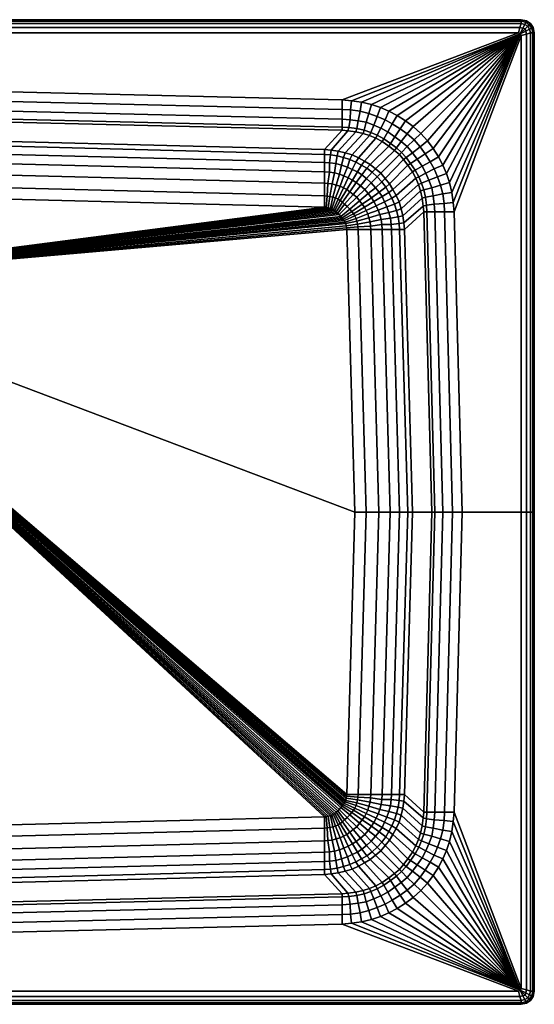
# Model space of a CAD drawing. Extents: x 0 to 800, y 0 to 750.
# Tile 2 of 2: x 408 to 800, y 0 to 750. Entities that reach past the tile are written whole.
import ezdxf

# ---------------------------------------------------------------- set-up
doc = ezdxf.new("R2010")
doc.units = 0
doc.header["$MEASUREMENT"] = 0
doc.layers.add('OBJEKTINTWEISS', color=252, linetype='CONTINUOUS')

msp = doc.modelspace()

# ---------------------------------------------------------------- meshes
at = {"layer": 'OBJEKTINTWEISS'}
mesh = msp.add_polyface(dxfattribs=at)
corners = [(645.269, 650.668, 130), (650.501, 649.853, 130), (664.095, 664.487, 225), (658.007, 665.365, 225), (640.119, 651.096, 130), (653.534, 665.731, 225), (400, 657.194, 130), (400, 671.829, 225), (400, 621.827, 91), (640.119, 615.73, 91), (640.119, 625.486, 93), (400, 631.584, 93), (640.119, 634.023, 97), (400, 640.121, 97), (640.119, 641.34, 104), (400, 647.438, 104), (640.119, 647.438, 116), (400, 653.536, 116), (649.89, 646.255, 116), (654.715, 645.101, 116), (655.938, 648.495, 130), (644.793, 647.002, 116), (643.984, 633.736, 97), (644.114, 640.96, 104), (642.829, 625.23, 93), (649.081, 624.008, 93), (652.003, 623.125, 93), (654.993, 630.953, 97), (651.528, 632.243, 97), (646.023, 624.891, 93), (647.79, 633.261, 97), (654.754, 621.827, 93), (658.255, 629.595, 97), (648.802, 640.349, 104), (653.023, 639.12, 104), (657.576, 637.694, 104), (659.472, 643.471, 116), (653.534, 668.17, 231), (400, 674.268, 231), (653.534, 674.268, 236), (400, 680.365, 236), (653.534, 681.585, 239), (400, 687.683, 239), (653.534, 688.902, 240), (400, 695, 240), (400, 750, 211), (790, 750, 211), (790, 747, 208), (400, 747, 208), (400, 750, 230), (790, 750, 230), (400, 749, 234), (790, 749, 234), (400, 747, 237), (790, 747, 237), (400, 744, 239), (789, 744, 239), (400, 740, 240), (788, 740, 240), (658.622, 667.822, 231), (659.608, 673.83, 236), (400, 750, 205), (790, 750, 205), (790, 750), (400, 750)]
mesh.append_faces([[corners[k] for k in face] for face in [(0, 1, 2, 3), (4, 0, 3, 5), (6, 4, 5, 7), (8, 9, 10, 11), (11, 10, 12, 13), (13, 12, 14, 15), (15, 14, 16, 17), (17, 16, 4, 6), (18, 19, 20, 1), (21, 18, 1, 0), (16, 21, 0, 4), (12, 22, 23, 14), (14, 23, 21, 16), (10, 24, 22, 12), (25, 26, 27, 28), (29, 25, 28, 30), (26, 31, 32, 27), (24, 29, 30, 22), (33, 34, 19, 18), (34, 35, 36, 19), (23, 33, 18, 21), (30, 28, 34, 33), (28, 27, 35, 34), (22, 30, 33, 23), (7, 5, 37, 38), (38, 37, 39, 40), (40, 39, 41, 42), (42, 41, 43, 44), (45, 46, 47, 48), (49, 50, 46, 45), (51, 52, 50, 49), (53, 54, 52, 51), (55, 56, 54, 53), (57, 58, 56, 55), (44, 43, 58, 57), (37, 59, 60, 39), (5, 3, 59, 37), (61, 62, 63, 64), (48, 47, 62, 61)]])
mesh = msp.add_polyface(dxfattribs=at)
corners = [(797, 740, 208), (796.358, 742.74, 208), (799.166, 743.981, 211), (800, 740, 211), (795, 745, 208), (797, 747, 211), (799.15, 744.006, 230), (800, 740, 230), (797, 747, 230), (798.035, 743.616, 234), (799, 740, 234), (796, 746, 234), (796.352, 742.756, 237), (797, 740, 237), (795, 745, 237), (793.624, 741.317, 239), (794, 739, 239), (793, 743, 239), (789.282, 739.224, 240), (790, 738, 240), (738.296, 610.722, 240), (738.902, 603.534, 240), (737.183, 618.394, 240), (735.328, 626.067, 240), (733.103, 632.75, 240), (730.366, 639.104, 240), (727.045, 645.497, 240), (723.032, 652.009, 240), (790, 750, 211), (793.981, 749.166, 211), (792.74, 746.358, 208), (790, 747, 208), (790, 750, 230), (794.006, 749.15, 230), (790, 749, 234), (793.616, 748.035, 234), (790, 747, 237), (792.756, 746.352, 237), (789, 744, 239), (791.317, 743.624, 239), (788, 740, 240), (800, 740), (799.15, 744.006), (799.166, 743.981, 205), (800, 740, 205), (797, 747), (797, 747, 205), (796.352, 742.755, 208), (790, 750, 205), (793.981, 749.166, 205), (794.006, 749.15), (790, 750), (792.755, 746.352, 208)]
mesh.append_faces([[corners[k] for k in face] for face in [(0, 1, 2, 3), (1, 4, 5, 2), (3, 2, 6, 7), (2, 5, 8, 6), (7, 6, 9, 10), (6, 8, 11, 9), (10, 9, 12, 13), (9, 11, 14, 12), (13, 12, 15, 16), (12, 14, 17, 15), (16, 15, 18, 19), (15, 17, 18), (19, 18, 20, 21), (18, 22, 20), (18, 23, 22), (18, 24, 23), (18, 25, 24), (18, 26, 25), (18, 27, 26), (28, 29, 30, 31), (29, 5, 4, 30), (32, 33, 29, 28), (33, 8, 5, 29), (34, 35, 33, 32), (35, 11, 8, 33), (36, 37, 35, 34), (37, 14, 11, 35), (38, 39, 37, 36), (39, 17, 14, 37), (40, 18, 39, 38), (18, 17, 39), (41, 42, 43, 44), (42, 45, 46, 43), (44, 43, 47, 0), (43, 46, 4, 47), (48, 49, 50, 51), (49, 46, 45, 50), (31, 52, 49, 48), (52, 4, 46, 49)]])
mesh = msp.add_polyface(dxfattribs=at)
corners = [(789.282, 739.224, 240), (718.638, 657.749, 240), (723.032, 652.009, 240), (713.498, 663.407, 240), (674.965, 639.602, 130), (679.145, 636.462, 130), (693.47, 650.45, 225), (689.13, 653.737, 225), (653.534, 688.902, 240), (660.722, 688.296, 240), (788, 740, 240), (668.394, 687.183, 240), (676.067, 685.328, 240), (682.75, 683.103, 240), (689.104, 680.366, 240), (695.497, 677.045, 240), (702.009, 673.032, 240), (707.749, 668.638, 240), (720.791, 641.834, 239), (716.98, 647.744, 239), (710.853, 643.779, 236), (714.454, 638.385, 236), (727.045, 645.497, 240), (712.944, 653.13, 239), (694.906, 652.268, 231), (698.901, 648.901, 231), (703.226, 653.371, 236), (698.657, 657.194, 236), (690.495, 655.73, 231), (693.779, 660.853, 236), (685.445, 659.209, 231), (688.385, 664.454, 236), (684.149, 657.181, 225), (708.414, 658.414, 239), (707.194, 648.657, 236), (703.13, 662.944, 239), (680.364, 662.072, 231), (683.157, 667.428, 236), (679.249, 659.803, 225), (697.744, 666.98, 239), (691.834, 670.791, 239), (686.356, 673.781, 239), (680.329, 676.361, 239), (702.268, 644.906, 231), (705.73, 640.495, 231), (697.194, 647.194, 225), (700.45, 643.47, 225)]
mesh.append_faces([[corners[k] for k in face] for face in [(0, 1, 2), (0, 3, 1), (4, 5, 6, 7), (8, 9, 0, 10), (9, 11, 0), (11, 12, 0), (12, 13, 0), (13, 14, 0), (14, 15, 0), (15, 16, 0), (16, 17, 0), (17, 3, 0), (18, 19, 20, 21), (22, 2, 19, 18), (2, 1, 23, 19), (24, 25, 26, 27), (28, 24, 27, 29), (30, 28, 29, 31), (32, 7, 28, 30), (1, 3, 33, 23), (23, 33, 26, 34), (27, 26, 33, 35), (36, 30, 31, 37), (38, 32, 30, 36), (29, 27, 35, 39), (40, 39, 16, 15), (39, 35, 17, 16), (41, 40, 15, 14), (42, 41, 14, 13), (31, 29, 39, 40), (37, 31, 40, 41), (35, 33, 3, 17), (34, 26, 25, 43), (20, 34, 43, 44), (43, 25, 45, 46), (7, 6, 24, 28), (6, 45, 25, 24), (19, 23, 34, 20)]])
mesh = msp.add_polyface(dxfattribs=at)
corners = [(690.121, 375, 97), (684.023, 590.119, 97), (675.486, 590.119, 93), (681.584, 375, 93), (697.438, 375, 104), (691.34, 590.119, 104), (703.536, 375, 116), (697.438, 590.119, 116), (707.194, 375, 130), (701.096, 590.119, 130), (721.829, 375, 225), (715.731, 603.534, 225), (724.268, 375, 231), (718.17, 603.534, 231), (730.365, 375, 236), (724.268, 603.534, 236), (737.683, 375, 239), (731.585, 603.534, 239), (745, 375, 240), (738.902, 603.534, 240), (797, 375, 208), (797, 740, 208), (800, 740, 211), (800, 375, 211), (800, 740, 230), (800, 375, 230), (799, 740, 234), (799, 375, 234), (797, 740, 237), (797, 375, 237), (794, 739, 239), (794, 375, 239), (790, 738, 240), (790, 375, 240), (714.487, 614.095, 225), (713.319, 619.691, 225), (698.495, 605.938, 130), (699.853, 600.501, 130), (715.365, 608.007, 225), (700.668, 595.269, 130), (695.101, 604.715, 116), (696.255, 599.89, 116), (696.934, 611.17, 130), (693.471, 609.472, 116), (697.002, 594.793, 116), (687.694, 607.576, 104), (685.997, 611.381, 104), (679.595, 608.255, 97), (680.953, 604.993, 97), (689.12, 603.023, 104), (690.349, 598.802, 104), (690.96, 594.114, 104), (683.261, 597.79, 97), (683.736, 593.984, 97), (682.243, 601.528, 97), (723.83, 609.608, 236), (717.822, 608.622, 231), (738.296, 610.722, 240), (731.248, 610.103, 239), (800, 375), (800, 740), (800, 740, 205), (800, 375, 205)]
mesh.append_faces([[corners[k] for k in face] for face in [(0, 1, 2, 3), (4, 5, 1, 0), (6, 7, 5, 4), (8, 9, 7, 6), (10, 11, 9, 8), (12, 13, 11, 10), (14, 15, 13, 12), (16, 17, 15, 14), (18, 19, 17, 16), (20, 21, 22, 23), (23, 22, 24, 25), (25, 24, 26, 27), (27, 26, 28, 29), (29, 28, 30, 31), (31, 30, 32, 33), (33, 32, 19, 18), (34, 35, 36, 37), (38, 34, 37, 39), (11, 38, 39, 9), (37, 36, 40, 41), (36, 42, 43, 40), (39, 37, 41, 44), (9, 39, 44, 7), (45, 46, 47, 48), (41, 40, 49, 50), (40, 43, 45, 49), (44, 41, 50, 51), (7, 44, 51, 5), (51, 50, 52, 53), (50, 49, 54, 52), (49, 45, 48, 54), (5, 51, 53, 1), (15, 55, 56, 13), (13, 56, 38, 11), (19, 57, 58, 17), (17, 58, 55, 15), (59, 60, 61, 62), (62, 61, 21, 20)]])
mesh = msp.add_polyface(dxfattribs=at)
corners = [(670.684, 642.317, 130), (674.965, 639.602, 130), (689.13, 653.737, 225), (684.149, 657.181, 225), (666.063, 644.829, 130), (679.249, 659.803, 225), (661.17, 646.934, 130), (674.426, 661.845, 225), (655.938, 648.495, 130), (669.691, 663.319, 225), (650.501, 649.853, 130), (664.095, 664.487, 225), (676.399, 633.825, 116), (680.364, 630.364, 116), (683.055, 633.027, 130), (679.145, 636.462, 130), (672.322, 636.812, 116), (668.448, 639.188, 116), (664.16, 641.435, 116), (659.472, 643.471, 116), (654.715, 645.101, 116), (654.754, 621.827, 93), (657.193, 620.608, 93), (661.449, 627.83, 97), (658.255, 629.595, 97), (672.05, 628.937, 104), (675.792, 625.716, 104), (683.825, 626.399, 116), (678.937, 622.05, 104), (657.576, 637.694, 104), (661.381, 635.997, 104), (668.72, 631.72, 104), (665.255, 634.096, 104), (654.993, 630.953, 97), (664.303, 625.929, 97), (667.633, 623.553, 97), (675.471, 664.179, 231), (680.364, 662.072, 231), (683.157, 667.428, 236), (677.808, 669.727, 236), (670.306, 665.838, 231), (671.827, 671.829, 236), (664.71, 667.005, 231), (665.94, 673.044, 236), (658.622, 667.822, 231), (659.608, 673.83, 236), (658.007, 665.365, 225), (673.934, 678.573, 239), (680.329, 676.361, 239), (682.75, 683.103, 240), (676.067, 685.328, 240), (686.356, 673.781, 239), (653.534, 681.585, 239), (660.103, 681.248, 239), (660.722, 688.296, 240), (653.534, 688.902, 240), (667.404, 680.259, 239), (668.394, 687.183, 240), (653.534, 674.268, 236)]
mesh.append_faces([[corners[k] for k in face] for face in [(0, 1, 2, 3), (4, 0, 3, 5), (6, 4, 5, 7), (8, 6, 7, 9), (10, 8, 9, 11), (12, 13, 14, 15), (16, 12, 15, 1), (17, 16, 1, 0), (18, 17, 0, 4), (19, 18, 4, 6), (20, 19, 6, 8), (21, 22, 23, 24), (25, 26, 13, 12), (27, 13, 26, 28), (29, 30, 18, 19), (31, 25, 12, 16), (30, 32, 17, 18), (32, 31, 16, 17), (24, 23, 32, 30), (33, 24, 30, 29), (34, 35, 25, 31), (23, 34, 31, 32), (36, 37, 38, 39), (40, 36, 39, 41), (42, 40, 41, 43), (44, 42, 43, 45), (7, 5, 37, 36), (46, 11, 42, 44), (9, 7, 36, 40), (11, 9, 40, 42), (47, 48, 49, 50), (39, 38, 51, 48), (41, 39, 48, 47), (52, 53, 54, 55), (45, 43, 56, 53), (53, 56, 57, 54), (58, 45, 53, 52), (43, 41, 47, 56), (56, 47, 50, 57)]])
mesh = msp.add_polyface(dxfattribs=at)
corners = [(679.145, 636.462, 130), (683.055, 633.027, 130), (697.194, 647.194, 225), (693.47, 650.45, 225), (700.45, 643.47, 225), (686.462, 629.145, 130), (703.737, 639.13, 225), (689.602, 624.965, 130), (707.181, 634.149, 225), (692.317, 620.684, 130), (709.803, 629.249, 225), (694.829, 616.063, 130), (711.845, 624.426, 225), (696.934, 611.17, 130), (713.319, 619.691, 225), (698.495, 605.938, 130), (680.364, 630.364, 116), (683.825, 626.399, 116), (686.812, 622.322, 116), (689.188, 618.448, 116), (691.435, 614.16, 116), (693.471, 609.472, 116), (678.937, 622.05, 104), (681.72, 618.72, 104), (684.096, 615.255, 104), (685.997, 611.381, 104), (687.694, 607.576, 104), (723.781, 636.356, 239), (720.791, 641.834, 239), (714.454, 638.385, 236), (717.428, 633.157, 236), (726.361, 630.329, 239), (719.727, 627.808, 236), (712.072, 630.364, 231), (714.179, 625.471, 231), (721.829, 621.827, 236), (715.838, 620.306, 231), (723.044, 615.94, 236), (717.005, 614.71, 231), (723.83, 609.608, 236), (717.822, 608.622, 231), (709.209, 635.445, 231), (710.853, 643.779, 236), (705.73, 640.495, 231), (714.487, 614.095, 225), (702.268, 644.906, 231), (715.365, 608.007, 225), (730.259, 617.404, 239), (728.573, 623.934, 239), (731.248, 610.103, 239), (738.296, 610.722, 240), (737.183, 618.394, 240), (730.366, 639.104, 240), (727.045, 645.497, 240), (733.103, 632.75, 240), (735.328, 626.067, 240)]
mesh.append_faces([[corners[k] for k in face] for face in [(0, 1, 2, 3), (4, 2, 1, 5), (6, 4, 5, 7), (8, 6, 7, 9), (10, 8, 9, 11), (12, 10, 11, 13), (14, 12, 13, 15), (5, 1, 16, 17), (7, 5, 17, 18), (9, 7, 18, 19), (11, 9, 19, 20), (13, 11, 20, 21), (18, 17, 22, 23), (20, 19, 24, 25), (19, 18, 23, 24), (21, 20, 25, 26), (27, 28, 29, 30), (31, 27, 30, 32), (32, 30, 33, 34), (35, 32, 34, 36), (37, 35, 36, 38), (39, 37, 38, 40), (30, 29, 41, 33), (29, 42, 43, 41), (38, 36, 14, 44), (41, 43, 6, 8), (43, 45, 4, 6), (33, 41, 8, 10), (34, 33, 10, 12), (36, 34, 12, 14), (40, 38, 44, 46), (47, 48, 35, 37), (49, 47, 37, 39), (50, 51, 47, 49), (52, 53, 28, 27), (54, 52, 27, 31), (55, 54, 31, 48), (48, 31, 32, 35), (51, 55, 48, 47)]])
mesh = msp.add_polyface(dxfattribs=at)
corners = [(200, 550, 90), (651.435, 601.539, 90), (650.24, 602.705, 90), (649.154, 603.681, 90), (648.15, 604.549, 90), (646.997, 605.303, 90), (645.78, 605.931, 90), (644.799, 606.323, 90), (643.071, 606.754, 90), (641.344, 607.029, 90), (640.119, 607.193, 90), (400, 613.291, 90), (652.711, 600.209, 90), (653.716, 599.152, 90), (654.476, 598.175, 90), (655.303, 596.997, 90), (655.931, 595.78, 90), (656.323, 594.799, 90), (656.754, 593.071, 90), (657.029, 591.344, 90), (657.193, 590.119, 90), (663.291, 375, 90), (640.119, 615.73, 91), (400, 621.827, 91), (642.286, 615.578, 91), (642.829, 625.23, 93), (640.119, 625.486, 93), (650.49, 613.303, 91), (652.003, 612.257, 91), (657.193, 620.608, 93), (654.754, 621.827, 93), (648.469, 614.293, 91), (652.003, 623.125, 93), (646.526, 614.872, 91), (649.081, 624.008, 93), (653.77, 610.967, 91), (659.478, 618.984, 93), (644.367, 615.303, 91), (646.023, 624.891, 93), (655.497, 609.379, 91), (657.458, 607.581, 91), (659.386, 605.59, 91)]
mesh.append_faces([[corners[k] for k in face] for face in [(0, 1, 2), (0, 2, 3), (0, 3, 4), (0, 4, 5), (0, 5, 6), (0, 6, 7), (0, 7, 8), (0, 8, 9), (0, 9, 10), (0, 10, 11), (12, 1, 0), (13, 12, 0), (14, 13, 0), (15, 14, 0), (16, 15, 0), (17, 16, 0), (18, 17, 0), (19, 18, 0), (20, 19, 0), (21, 20, 0), (11, 10, 22, 23), (10, 9, 24, 22), (22, 24, 25, 26), (27, 28, 29, 30), (31, 27, 30, 32), (33, 31, 32, 34), (28, 35, 36, 29), (37, 33, 34, 38), (24, 37, 38, 25), (3, 2, 39, 35), (4, 3, 35, 28), (2, 1, 40, 39), (5, 4, 28, 27), (6, 5, 27, 31), (9, 8, 37, 24), (8, 7, 33, 37), (7, 6, 31, 33), (41, 40, 1, 12)]])
mesh = msp.add_polyface(dxfattribs=at)
corners = [(671.827, 375, 91), (665.73, 590.119, 91), (657.193, 590.119, 90), (663.291, 375, 90), (681.584, 375, 93), (675.486, 590.119, 93), (682.243, 601.528, 97), (680.953, 604.993, 97), (673.125, 602.003, 93), (674.008, 599.081, 93), (683.261, 597.79, 97), (674.891, 596.023, 93), (662.071, 616.949, 93), (664.759, 614.693, 93), (670.858, 620.73, 97), (667.633, 623.553, 97), (659.478, 618.984, 93), (664.303, 625.929, 97), (657.193, 620.608, 93), (661.449, 627.83, 97), (673.553, 617.633, 97), (666.949, 612.071, 93), (675.929, 614.303, 97), (668.984, 609.478, 93), (677.83, 611.449, 97), (670.608, 607.193, 93), (679.595, 608.255, 97), (671.827, 604.754, 93), (683.736, 593.984, 97), (675.23, 592.829, 93), (684.023, 590.119, 97), (653.77, 610.967, 91), (655.497, 609.379, 91), (665.303, 594.367, 91), (664.872, 596.526, 91), (656.323, 594.799, 90), (656.754, 593.071, 90), (665.578, 592.286, 91), (657.029, 591.344, 90), (657.458, 607.581, 91), (659.386, 605.59, 91), (660.967, 603.77, 91), (652.711, 600.209, 90), (653.716, 599.152, 90), (662.257, 602.003, 91), (654.476, 598.175, 90), (663.303, 600.49, 91), (655.303, 596.997, 90), (664.293, 598.469, 91), (655.931, 595.78, 90), (685.997, 611.381, 104), (684.096, 615.255, 104), (681.72, 618.72, 104), (678.937, 622.05, 104), (675.792, 625.716, 104), (672.05, 628.937, 104)]
mesh.append_faces([[corners[k] for k in face] for face in [(0, 1, 2, 3), (4, 5, 1, 0), (6, 7, 8, 9), (10, 6, 9, 11), (12, 13, 14, 15), (16, 12, 15, 17), (18, 16, 17, 19), (20, 14, 13, 21), (22, 20, 21, 23), (24, 22, 23, 25), (26, 24, 25, 27), (7, 26, 27, 8), (28, 10, 11, 29), (30, 28, 29, 5), (31, 32, 12, 16), (33, 34, 35, 36), (37, 33, 36, 38), (1, 37, 38, 2), (21, 13, 39, 40), (41, 40, 42, 43), (44, 41, 43, 45), (32, 39, 13, 12), (46, 44, 45, 47), (48, 46, 47, 49), (34, 48, 49, 35), (23, 21, 40, 41), (9, 8, 48, 34), (11, 9, 34, 33), (27, 25, 44, 46), (8, 27, 46, 48), (25, 23, 41, 44), (29, 11, 33, 37), (5, 29, 37, 1), (50, 51, 24, 26), (52, 53, 20, 22), (51, 52, 22, 24), (15, 14, 54, 55), (53, 54, 14, 20)]])
mesh = msp.add_polyface(dxfattribs=at)
corners = [(200, 550, 90), (657.193, 159.881, 90), (663.291, 375, 90), (657.029, 158.656, 90), (656.754, 156.929, 90), (656.323, 155.201, 90), (655.931, 154.22, 90), (655.303, 153.003, 90), (654.476, 151.825, 90), (653.716, 150.848, 90), (652.711, 149.791, 90), (651.435, 148.461, 90), (400, 118.416, 93), (640.119, 124.514, 93), (640.119, 134.27, 91), (400, 128.173, 91), (640.119, 142.807, 90), (400, 136.709, 90), (641.344, 142.971, 90), (643.071, 143.246, 90), (644.799, 143.677, 90), (645.78, 144.069, 90), (646.997, 144.697, 90), (648.15, 145.451, 90), (649.154, 146.319, 90), (650.24, 147.295, 90), (642.829, 124.77, 93), (642.286, 134.422, 91), (646.023, 125.109, 93), (644.367, 134.697, 91), (649.081, 125.992, 93), (646.526, 135.128, 91), (652.003, 126.875, 93), (648.469, 135.707, 91), (654.754, 128.173, 93), (650.49, 136.697, 91), (657.193, 129.392, 93), (652.003, 137.743, 91), (657.458, 142.419, 91), (659.386, 144.41, 91), (655.497, 140.621, 91), (653.77, 139.033, 91)]
mesh.append_faces([[corners[k] for k in face] for face in [(0, 1, 2), (0, 3, 1), (0, 4, 3), (0, 5, 4), (0, 6, 5), (0, 7, 6), (0, 8, 7), (0, 9, 8), (0, 10, 9), (0, 11, 10), (12, 13, 14, 15), (15, 14, 16, 17), (17, 16, 0), (16, 18, 0), (18, 19, 0), (19, 20, 0), (20, 21, 0), (21, 22, 0), (22, 23, 0), (23, 24, 0), (24, 25, 0), (25, 11, 0), (13, 26, 27, 14), (26, 28, 29, 27), (28, 30, 31, 29), (30, 32, 33, 31), (32, 34, 35, 33), (34, 36, 37, 35), (31, 33, 21, 20), (33, 35, 22, 21), (35, 37, 23, 22), (10, 11, 38, 39), (40, 38, 11, 25), (37, 41, 24, 23), (41, 40, 25, 24), (29, 31, 20, 19), (14, 27, 18, 16), (27, 29, 19, 18)]])
mesh = msp.add_polyface(dxfattribs=at)
corners = [(671.827, 375, 91), (665.73, 159.881, 91), (675.486, 159.881, 93), (681.584, 375, 93), (663.291, 375, 90), (657.193, 159.881, 90), (675.23, 157.171, 93), (683.736, 156.016, 97), (684.023, 159.881, 97), (674.891, 153.977, 93), (683.261, 152.21, 97), (673.125, 147.997, 93), (671.827, 145.246, 93), (679.595, 141.745, 97), (680.953, 145.007, 97), (670.608, 142.807, 93), (677.83, 138.551, 97), (668.984, 140.522, 93), (675.929, 135.697, 97), (666.949, 137.929, 93), (673.553, 132.367, 97), (664.759, 135.307, 93), (670.858, 129.27, 97), (661.449, 122.17, 97), (664.303, 124.071, 97), (659.478, 131.016, 93), (657.193, 129.392, 93), (667.633, 126.447, 97), (662.071, 133.051, 93), (674.008, 150.919, 93), (682.243, 148.472, 97), (665.578, 157.714, 91), (665.303, 155.633, 91), (664.872, 153.474, 91), (662.257, 147.997, 91), (660.967, 146.23, 91), (659.386, 144.41, 91), (664.293, 151.53, 91), (663.303, 149.51, 91), (653.77, 139.033, 91), (652.003, 137.743, 91), (655.497, 140.621, 91), (656.323, 155.201, 90), (655.931, 154.22, 90), (655.303, 153.003, 90), (654.476, 151.825, 90), (657.458, 142.419, 91), (653.716, 150.848, 90), (652.711, 149.791, 90), (657.029, 158.656, 90), (656.754, 156.929, 90), (681.72, 131.28, 104), (684.096, 134.745, 104), (678.937, 127.95, 104), (675.792, 124.284, 104), (672.05, 121.063, 104), (685.997, 138.619, 104)]
mesh.append_faces([[corners[k] for k in face] for face in [(0, 1, 2, 3), (4, 5, 1, 0), (2, 6, 7, 8), (6, 9, 10, 7), (11, 12, 13, 14), (12, 15, 16, 13), (15, 17, 18, 16), (17, 19, 20, 18), (19, 21, 22, 20), (23, 24, 25, 26), (24, 27, 28, 25), (27, 22, 21, 28), (9, 29, 30, 10), (29, 11, 14, 30), (1, 31, 6, 2), (31, 32, 9, 6), (32, 33, 29, 9), (34, 35, 17, 15), (35, 36, 19, 17), (33, 37, 11, 29), (37, 38, 12, 11), (38, 34, 15, 12), (26, 25, 39, 40), (25, 28, 41, 39), (42, 43, 37, 33), (43, 44, 38, 37), (44, 45, 34, 38), (28, 21, 46, 41), (45, 47, 35, 34), (47, 48, 36, 35), (36, 46, 21, 19), (5, 49, 31, 1), (49, 50, 32, 31), (50, 42, 33, 32), (16, 18, 51, 52), (18, 20, 53, 51), (20, 22, 54, 53), (55, 54, 22, 27), (13, 16, 52, 56)]])
mesh = msp.add_polyface(dxfattribs=at)
corners = [(745, 375, 240), (738.902, 146.466, 240), (790, 12, 240), (790, 375, 240), (800, 375, 211), (800, 10, 211), (797, 10, 208), (797, 375, 208), (800, 375, 230), (800, 10, 230), (799, 375, 234), (799, 10, 234), (797, 375, 237), (797, 10, 237), (794, 375, 239), (794, 11, 239), (737.683, 375, 239), (731.585, 146.466, 239), (730.365, 375, 236), (724.268, 146.466, 236), (724.268, 375, 231), (718.17, 146.466, 231), (721.829, 375, 225), (715.731, 146.466, 225), (707.194, 375, 130), (701.096, 159.881, 130), (703.536, 375, 116), (697.438, 159.881, 116), (697.438, 375, 104), (691.34, 159.881, 104), (690.121, 375, 97), (684.023, 159.881, 97), (681.584, 375, 93), (675.486, 159.881, 93), (700.668, 154.731, 130), (715.365, 141.993, 225), (699.853, 149.499, 130), (714.487, 135.905, 225), (698.495, 144.062, 130), (713.319, 130.309, 225), (697.002, 155.207, 116), (696.255, 150.11, 116), (695.101, 145.285, 116), (693.471, 140.528, 116), (696.934, 138.83, 130), (690.96, 155.886, 104), (690.349, 151.197, 104), (689.12, 146.977, 104), (687.694, 142.424, 104), (685.997, 138.619, 104), (691.435, 135.84, 116), (683.736, 156.016, 97), (683.261, 152.21, 97), (682.243, 148.472, 97), (680.953, 145.007, 97), (679.595, 141.745, 97), (717.822, 141.378, 231), (723.83, 140.392, 236), (731.248, 139.897, 239), (738.296, 139.278, 240), (800, 375, 205), (800, 10, 205), (800, 10), (800, 375)]
mesh.append_faces([[corners[k] for k in face] for face in [(0, 1, 2, 3), (4, 5, 6, 7), (8, 9, 5, 4), (10, 11, 9, 8), (12, 13, 11, 10), (14, 15, 13, 12), (3, 2, 15, 14), (16, 17, 1, 0), (18, 19, 17, 16), (20, 21, 19, 18), (22, 23, 21, 20), (24, 25, 23, 22), (26, 27, 25, 24), (28, 29, 27, 26), (30, 31, 29, 28), (32, 33, 31, 30), (25, 34, 35, 23), (34, 36, 37, 35), (36, 38, 39, 37), (27, 40, 34, 25), (40, 41, 36, 34), (42, 43, 44, 38), (41, 42, 38, 36), (29, 45, 40, 27), (45, 46, 41, 40), (47, 48, 43, 42), (48, 49, 50, 43), (46, 47, 42, 41), (31, 51, 45, 29), (51, 52, 46, 45), (53, 54, 48, 47), (54, 55, 49, 48), (52, 53, 47, 46), (21, 56, 57, 19), (23, 35, 56, 21), (19, 57, 58, 17), (17, 58, 59, 1), (60, 61, 62, 63), (7, 6, 61, 60)]])
mesh = msp.add_polyface(dxfattribs=at)
corners = [(698.495, 144.062, 130), (696.934, 138.83, 130), (711.845, 125.574, 225), (713.319, 130.309, 225), (694.829, 133.937, 130), (709.803, 120.751, 225), (692.317, 129.316, 130), (707.181, 115.851, 225), (689.602, 125.035, 130), (703.737, 110.87, 225), (686.462, 120.855, 130), (700.45, 106.53, 225), (683.055, 116.973, 130), (697.194, 102.806, 225), (693.47, 99.5504, 225), (679.145, 113.538, 130), (693.471, 140.528, 116), (691.435, 135.84, 116), (689.188, 131.552, 116), (686.812, 127.678, 116), (683.825, 123.601, 116), (680.364, 119.636, 116), (684.096, 134.745, 104), (681.72, 131.28, 104), (685.997, 138.619, 104), (678.937, 127.95, 104), (705.73, 109.505, 231), (709.209, 114.555, 231), (710.853, 106.221, 236), (714.454, 111.615, 236), (717.822, 141.378, 231), (717.005, 135.29, 231), (723.044, 134.06, 236), (723.83, 140.392, 236), (715.838, 129.694, 231), (721.829, 128.173, 236), (714.179, 124.529, 231), (719.727, 122.192, 236), (712.072, 119.636, 231), (717.428, 116.843, 236), (714.487, 135.905, 225), (715.365, 141.993, 225), (731.248, 139.897, 239), (730.259, 132.596, 239), (737.183, 131.606, 240), (738.296, 139.278, 240), (728.573, 126.066, 239), (726.361, 119.671, 239), (723.781, 113.644, 239), (730.366, 110.896, 240), (733.103, 117.25, 240), (720.791, 108.166, 239), (727.045, 104.503, 240), (735.328, 123.933, 240), (702.268, 105.094, 231)]
mesh.append_faces([[corners[k] for k in face] for face in [(0, 1, 2, 3), (1, 4, 5, 2), (4, 6, 7, 5), (6, 8, 9, 7), (8, 10, 11, 9), (10, 12, 13, 11), (14, 13, 12, 15), (16, 17, 4, 1), (17, 18, 6, 4), (18, 19, 8, 6), (19, 20, 10, 8), (20, 21, 12, 10), (22, 23, 19, 18), (24, 22, 18, 17), (23, 25, 20, 19), (7, 9, 26, 27), (27, 26, 28, 29), (30, 31, 32, 33), (31, 34, 35, 32), (34, 36, 37, 35), (36, 38, 39, 37), (38, 27, 29, 39), (40, 3, 34, 31), (3, 2, 36, 34), (2, 5, 38, 36), (5, 7, 27, 38), (41, 40, 31, 30), (42, 43, 44, 45), (33, 32, 43, 42), (32, 35, 46, 43), (35, 37, 47, 46), (37, 39, 48, 47), (47, 48, 49, 50), (48, 51, 52, 49), (43, 46, 53, 44), (46, 47, 50, 53), (39, 29, 51, 48), (9, 11, 54, 26)]])
mesh = msp.add_polyface(dxfattribs=at)
corners = [(790, 3, 208), (792.74, 3.6416, 208), (793.981, 0.8343, 211), (790, 0, 211), (795, 5, 208), (797, 3, 211), (794.006, 0.8497, 230), (790, 0, 230), (797, 3, 230), (793.616, 1.9645, 234), (790, 1, 234), (796, 4, 234), (792.756, 3.6478, 237), (790, 3, 237), (795, 5, 237), (791.317, 6.3759, 239), (789, 6, 239), (793, 7, 239), (789.282, 10.7758, 240), (788, 10, 240), (738.902, 146.466, 240), (738.296, 139.278, 240), (790, 12, 240), (737.183, 131.606, 240), (735.328, 123.933, 240), (733.103, 117.25, 240), (730.366, 110.896, 240), (727.045, 104.503, 240), (723.032, 97.991, 240), (800, 10, 211), (799.166, 6.0193, 211), (796.358, 7.2601, 208), (797, 10, 208), (800, 10, 230), (799.15, 5.994, 230), (799, 10, 234), (798.035, 6.3843, 234), (797, 10, 237), (796.352, 7.2445, 237), (794, 11, 239), (793.624, 8.6834, 239), (790, 0), (794.006, 0.8497), (793.981, 0.8343, 205), (790, 0, 205), (797, 3), (797, 3, 205), (792.755, 3.6478, 208), (800, 10, 205), (799.166, 6.0193, 205), (799.15, 5.994), (800, 10), (796.352, 7.2445, 208)]
mesh.append_faces([[corners[k] for k in face] for face in [(0, 1, 2, 3), (1, 4, 5, 2), (3, 2, 6, 7), (2, 5, 8, 6), (7, 6, 9, 10), (6, 8, 11, 9), (10, 9, 12, 13), (9, 11, 14, 12), (13, 12, 15, 16), (12, 14, 17, 15), (16, 15, 18, 19), (15, 17, 18), (20, 21, 18, 22), (21, 23, 18), (23, 24, 18), (24, 25, 18), (25, 26, 18), (26, 27, 18), (27, 28, 18), (29, 30, 31, 32), (30, 5, 4, 31), (33, 34, 30, 29), (34, 8, 5, 30), (35, 36, 34, 33), (36, 11, 8, 34), (37, 38, 36, 35), (38, 14, 11, 36), (39, 40, 38, 37), (40, 17, 14, 38), (22, 18, 40, 39), (18, 17, 40), (41, 42, 43, 44), (42, 45, 46, 43), (44, 43, 47, 0), (43, 46, 4, 47), (48, 49, 50, 51), (49, 46, 45, 50), (32, 52, 49, 48), (52, 4, 46, 49)]])
mesh = msp.add_polyface(dxfattribs=at)
corners = [(400, 10, 240), (788, 10, 240), (653.534, 61.0977, 240), (400, 55, 240), (400, 3, 208), (790, 3, 208), (790, 0, 211), (400, 0, 211), (790, 0, 230), (400, 0, 230), (790, 1, 234), (400, 1, 234), (790, 3, 237), (400, 3, 237), (789, 6, 239), (400, 6, 239), (653.534, 68.415, 239), (400, 62.3173, 239), (653.534, 75.7322, 236), (400, 69.6345, 236), (653.534, 81.8299, 231), (400, 75.7322, 231), (653.534, 84.269, 225), (400, 78.1713, 225), (640.119, 98.9035, 130), (400, 92.8058, 130), (640.119, 102.562, 116), (400, 96.4645, 116), (640.119, 108.66, 104), (400, 102.562, 104), (640.119, 115.977, 97), (400, 109.879, 97), (640.119, 124.514, 93), (400, 118.416, 93), (658.007, 84.6351, 225), (645.269, 99.3323, 130), (664.095, 85.5135, 225), (650.501, 100.147, 130), (644.793, 102.998, 116), (649.89, 103.745, 116), (655.938, 101.505, 130), (654.715, 104.899, 116), (643.984, 116.264, 97), (642.829, 124.77, 93), (647.79, 116.739, 97), (646.023, 125.109, 93), (654.993, 119.047, 97), (658.255, 120.405, 97), (654.754, 128.173, 93), (652.003, 126.875, 93), (651.528, 117.757, 97), (649.081, 125.992, 93), (644.114, 109.04, 104), (648.802, 109.651, 104), (659.472, 106.529, 116), (657.576, 112.306, 104), (653.023, 110.88, 104), (659.608, 76.1696, 236), (658.622, 82.1778, 231), (400, 0), (790, 0), (790, 0, 205), (400, 0, 205)]
mesh.append_faces([[corners[k] for k in face] for face in [(0, 1, 2, 3), (4, 5, 6, 7), (7, 6, 8, 9), (9, 8, 10, 11), (11, 10, 12, 13), (13, 12, 14, 15), (15, 14, 1, 0), (3, 2, 16, 17), (17, 16, 18, 19), (19, 18, 20, 21), (21, 20, 22, 23), (23, 22, 24, 25), (25, 24, 26, 27), (27, 26, 28, 29), (29, 28, 30, 31), (31, 30, 32, 33), (22, 34, 35, 24), (34, 36, 37, 35), (24, 35, 38, 26), (35, 37, 39, 38), (37, 40, 41, 39), (30, 42, 43, 32), (42, 44, 45, 43), (46, 47, 48, 49), (44, 50, 51, 45), (50, 46, 49, 51), (26, 38, 52, 28), (38, 39, 53, 52), (41, 54, 55, 56), (39, 41, 56, 53), (52, 53, 44, 42), (56, 55, 46, 50), (53, 56, 50, 44), (28, 52, 42, 30), (18, 57, 58, 20), (20, 58, 34, 22), (59, 60, 61, 62), (62, 61, 5, 4)]])
mesh = msp.add_polyface(dxfattribs=at)
corners = [(664.095, 85.5135, 225), (669.691, 86.6807, 225), (655.938, 101.505, 130), (650.501, 100.147, 130), (674.426, 88.1551, 225), (661.17, 103.066, 130), (679.249, 90.1967, 225), (666.063, 105.171, 130), (684.149, 92.8192, 225), (670.684, 107.683, 130), (689.13, 96.2635, 225), (674.965, 110.398, 130), (659.472, 106.529, 116), (654.715, 104.899, 116), (664.16, 108.565, 116), (668.448, 110.812, 116), (672.322, 113.188, 116), (679.145, 113.538, 130), (676.399, 116.175, 116), (683.055, 116.973, 130), (680.364, 119.636, 116), (658.255, 120.405, 97), (661.449, 122.17, 97), (657.193, 129.392, 93), (654.754, 128.173, 93), (665.255, 115.904, 104), (668.72, 118.28, 104), (664.303, 124.071, 97), (672.05, 121.063, 104), (667.633, 126.447, 97), (661.381, 114.003, 104), (678.937, 127.95, 104), (675.792, 124.284, 104), (683.825, 123.601, 116), (657.576, 112.306, 104), (654.993, 119.047, 97), (659.608, 76.1696, 236), (665.94, 76.956, 236), (664.71, 82.9948, 231), (658.622, 82.1778, 231), (671.827, 78.1713, 236), (670.306, 84.162, 231), (677.808, 80.2734, 236), (675.471, 85.8207, 231), (683.157, 82.572, 236), (680.364, 87.9277, 231), (658.007, 84.6351, 225), (660.722, 61.7045, 240), (668.394, 62.8172, 240), (667.404, 69.7407, 239), (660.103, 68.7516, 239), (673.934, 71.427, 239), (680.329, 73.6386, 239), (686.356, 76.2188, 239), (676.067, 64.6717, 240), (682.75, 66.8971, 240), (653.534, 68.415, 239), (653.534, 75.7322, 236), (653.534, 61.0977, 240)]
mesh.append_faces([[corners[k] for k in face] for face in [(0, 1, 2, 3), (1, 4, 5, 2), (4, 6, 7, 5), (6, 8, 9, 7), (8, 10, 11, 9), (2, 5, 12, 13), (5, 7, 14, 12), (7, 9, 15, 14), (9, 11, 16, 15), (11, 17, 18, 16), (17, 19, 20, 18), (21, 22, 23, 24), (25, 26, 27, 22), (26, 28, 29, 27), (15, 16, 26, 25), (14, 15, 25, 30), (31, 32, 20, 33), (16, 18, 28, 26), (18, 20, 32, 28), (12, 14, 30, 34), (34, 30, 21, 35), (30, 25, 22, 21), (36, 37, 38, 39), (37, 40, 41, 38), (40, 42, 43, 41), (42, 44, 45, 43), (38, 41, 1, 0), (43, 45, 6, 4), (41, 43, 4, 1), (39, 38, 0, 46), (47, 48, 49, 50), (50, 49, 37, 36), (49, 51, 40, 37), (51, 52, 42, 40), (52, 53, 44, 42), (54, 55, 52, 51), (48, 54, 51, 49), (56, 50, 36, 57), (58, 47, 50, 56)]])
mesh = msp.add_polyface(dxfattribs=at)
corners = [(788, 10, 240), (789.282, 10.7758, 240), (660.722, 61.7045, 240), (653.534, 61.0977, 240), (668.394, 62.8172, 240), (676.067, 64.6717, 240), (682.75, 66.8971, 240), (689.104, 69.6335, 240), (695.497, 72.9552, 240), (702.009, 76.968, 240), (707.749, 81.3623, 240), (713.498, 86.5926, 240), (723.032, 97.991, 240), (718.638, 92.2511, 240), (689.13, 96.2635, 225), (693.47, 99.5504, 225), (679.145, 113.538, 130), (674.965, 110.398, 130), (703.13, 87.0558, 239), (697.744, 83.0204, 239), (708.414, 91.5863, 239), (703.226, 96.6289, 236), (698.657, 92.8058, 236), (707.194, 101.343, 236), (712.944, 96.8704, 239), (705.73, 109.505, 231), (702.268, 105.094, 231), (710.853, 106.221, 236), (698.901, 101.099, 231), (716.98, 102.256, 239), (720.791, 108.166, 239), (727.045, 104.503, 240), (714.454, 111.615, 236), (685.445, 90.7911, 231), (690.495, 94.2703, 231), (684.149, 92.8192, 225), (688.385, 85.546, 236), (693.779, 89.1472, 236), (694.906, 97.7321, 231), (683.157, 82.572, 236), (680.364, 87.9277, 231), (679.249, 90.1967, 225), (686.356, 76.2188, 239), (691.834, 79.2091, 239), (680.329, 73.6386, 239), (700.45, 106.53, 225), (697.194, 102.806, 225)]
mesh.append_faces([[corners[k] for k in face] for face in [(0, 1, 2, 3), (1, 4, 2), (1, 5, 4), (1, 6, 5), (1, 7, 6), (1, 8, 7), (1, 9, 8), (1, 10, 9), (1, 11, 10), (12, 13, 1), (13, 11, 1), (14, 15, 16, 17), (9, 10, 18, 19), (18, 20, 21, 22), (23, 21, 20, 24), (10, 11, 20, 18), (25, 26, 23, 27), (26, 28, 21, 23), (29, 24, 13, 12), (24, 20, 11, 13), (30, 29, 12, 31), (27, 23, 24, 29), (32, 27, 29, 30), (33, 34, 14, 35), (36, 37, 34, 33), (37, 22, 38, 34), (22, 21, 28, 38), (39, 36, 33, 40), (40, 33, 35, 41), (42, 43, 36, 39), (6, 7, 42, 44), (7, 8, 43, 42), (8, 9, 19, 43), (19, 18, 22, 37), (43, 19, 37, 36), (45, 46, 28, 26), (38, 28, 46, 15), (34, 38, 15, 14)]])

doc.saveas('drawing.dxf')
